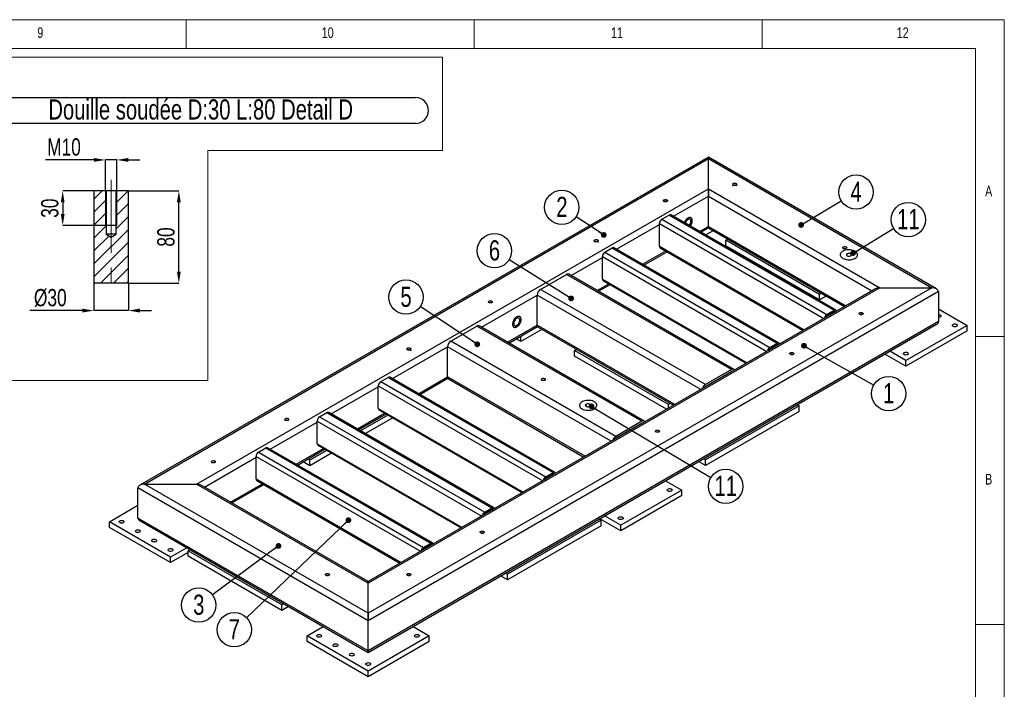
# Model space of a CAD drawing. Header units: millimetres. Extents: x 5 to 589, y -18 to 415.
# Tile 10 of 10: x 418 to 589, y 299 to 415. Entities that reach past the tile are written whole.
import ezdxf

# ---------------------------------------------------------------- set-up
doc = ezdxf.new("R2010")
doc.units = ezdxf.units.MM
doc.header["$PDSIZE"] = -1
doc.linetypes.add('CENTERX2', pattern=[20.32, 12.7, -2.54, 2.54, -2.54])
for name, color, linetype in [('COTES', 1, 'Continuous'), ('NOTES', 6, 'Continuous'), ('TRAIT-FINS', 9, 'Continuous'), ('TRAIT-MIXTES', 3, 'CENTERX2')]:
    doc.layers.add(name, color=color, linetype=linetype)
doc.layers.add('TRAIT-FORT', color=4, linetype='Continuous', lineweight=25)
doc.styles.add('SLDTEXTSTYLE0', font='TXT', dxfattribs={"width": 0.75})
doc.dimstyles.new('SLDDIMSTYLE0', dxfattribs={"dimtxt": 3, "dimasz": 2, "dimexe": 0, "dimexo": 0.0625, "dimgap": 0.75, "dimtad": 1, "dimdec": 0, "dimlfac": 5, "dimrnd": 1e-09, "dimzin": 12, "dimdsep": 46, "dimtxsty": 'SLDTEXTSTYLE0', "dimsah": 1, "dimcen": 0.09, "dimadec": 0, "dimazin": 3, "dimtfac": 1, "dimtdec": 0, "dimtofl": 0, "dimtmove": 0, "dimatfit": 3, "dimfxl": 1, "dimfrac": 2, "dimtolj": 1, "dimtzin": 12, "dimarcsym": 0})
doc.dimstyles.new('SLDDIMSTYLE1', dxfattribs={"dimtxt": 3, "dimasz": 2, "dimexe": 0, "dimexo": 0.0625, "dimgap": 0.75, "dimtad": 1, "dimdec": 0, "dimlfac": 5, "dimrnd": 1e-09, "dimzin": 12, "dimdsep": 46, "dimtxsty": 'SLDTEXTSTYLE0', "dimsah": 1, "dimcen": 0.09, "dimadec": 0, "dimazin": 3, "dimtfac": 1, "dimtdec": 0, "dimtmove": 0, "dimatfit": 0, "dimfxl": 1, "dimfrac": 2, "dimtolj": 1, "dimtzin": 12, "dimarcsym": 0})
doc.dimstyles.new('SLDDIMSTYLE6', dxfattribs={"dimtxt": 0.18, "dimasz": 1, "dimexe": 0, "dimexo": 0.0625, "dimgap": 0, "dimtad": 0, "dimtih": 1, "dimtoh": 1, "dimdec": 0, "dimrnd": 1e-09, "dimzin": 0, "dimdsep": 46, "dimtxsty": 'Standard', "dimblk1": 'DOT', "dimblk2": 'DOT', "dimsah": 1, "dimcen": 0.09, "dimadec": 0, "dimazin": 0, "dimtfac": 1, "dimtdec": 0, "dimtofl": 0, "dimtmove": 0, "dimatfit": 3, "dimldrblk": 'DOT', "dimfxl": 1, "dimfrac": 2, "dimtolj": 1, "dimtzin": 0, "dimarcsym": 0})

# ---------------------------------------------------------------- blocks, each defined once
blk = doc.blocks.new('_D_64')
at = {"layer": 'COTES', "color": 0, "lineweight": -2, "transparency": 16777216}
for p, q in [((430.98, 369.22), (430.98, 364.51)), ((436.98, 369.22), (436.98, 364.51)), ((428.98, 364.51), (419.85, 364.51)), ((436.98, 364.51), (430.98, 364.51)), ((438.98, 364.51), (440.98, 364.51))]:
    blk.add_line(p, q, dxfattribs=at)
at = {"layer": 'COTES', "color": 0, "transparency": 16777216}
for points in [[(428.98, 364.85), (428.98, 364.18), (430.98, 364.51)], [(438.98, 364.85), (438.98, 364.18), (436.98, 364.51)]]:
    blk.add_solid(points, dxfattribs=at)
at = {"layer": 'Defpoints', "color": 0, "transparency": 16777216}
for p in [(430.98, 369.28), (436.98, 369.28), (430.98, 364.51)]:
    blk.add_point(p, dxfattribs=at)
at = {"layer": 'COTES', "color": 0, "transparency": 16777216, "insert": (423.42, 368.26), "char_height": 3, "attachment_point": 2, "style": 'SLDTEXTSTYLE0'}
blk.add_mtext('\\A1;%%c30', dxfattribs=at)
blk = doc.blocks.new('_D_65')
at = {"layer": 'COTES', "color": 0, "lineweight": -2, "transparency": 16777216}
for p, q in [((437.04, 385.28), (445.73, 385.28)), ((445.73, 371.28), (445.73, 383.28)), ((437.04, 369.28), (445.73, 369.28))]:
    blk.add_line(p, q, dxfattribs=at)
at = {"layer": 'COTES', "color": 0, "transparency": 16777216}
for points in [[(445.4, 383.28), (446.07, 383.28), (445.73, 385.28)], [(445.4, 371.28), (446.07, 371.28), (445.73, 369.28)]]:
    blk.add_solid(points, dxfattribs=at)
at = {"layer": 'Defpoints', "color": 0, "transparency": 16777216}
for p in [(436.98, 385.28), (445.73, 385.28), (436.98, 369.28)]:
    blk.add_point(p, dxfattribs=at)
at = {"layer": 'COTES', "color": 0, "transparency": 16777216, "insert": (441.98, 377.28), "char_height": 3, "attachment_point": 2, "rotation": 90, "style": 'SLDTEXTSTYLE0'}
blk.add_mtext('\\A1;80', dxfattribs=at)
blk = doc.blocks.new('_D_66')
at = {"layer": 'COTES', "color": 0, "lineweight": -2, "transparency": 16777216}
for p, q in [((430.98, 390.66), (422.6, 390.66)), ((432.98, 385.34), (432.98, 390.66)), ((434.98, 390.66), (432.98, 390.66)), ((434.98, 385.34), (434.98, 390.66)), ((436.98, 390.66), (438.98, 390.66))]:
    blk.add_line(p, q, dxfattribs=at)
at = {"layer": 'COTES', "color": 0, "transparency": 16777216}
for points in [[(430.98, 391), (430.98, 390.33), (432.98, 390.66)], [(436.98, 391), (436.98, 390.33), (434.98, 390.66)]]:
    blk.add_solid(points, dxfattribs=at)
at = {"layer": 'Defpoints', "color": 0, "transparency": 16777216}
for p in [(434.98, 390.66), (432.98, 385.28), (434.98, 385.28)]:
    blk.add_point(p, dxfattribs=at)
at = {"layer": 'COTES', "color": 0, "transparency": 16777216, "insert": (425.79, 394.41), "char_height": 3, "attachment_point": 2, "style": 'SLDTEXTSTYLE0'}
blk.add_mtext('\\A1;M10', dxfattribs=at)
blk = doc.blocks.new('_D_67')
at = {"layer": 'COTES', "color": 0, "lineweight": -2, "transparency": 16777216}
for p, q in [((434.92, 385.28), (425.57, 385.28)), ((425.57, 383.28), (425.57, 381.28)), ((434.92, 379.28), (425.57, 379.28))]:
    blk.add_line(p, q, dxfattribs=at)
at = {"layer": 'COTES', "color": 0, "transparency": 16777216}
for points in [[(425.24, 383.28), (425.9, 383.28), (425.57, 385.28)], [(425.24, 381.28), (425.9, 381.28), (425.57, 379.28)]]:
    blk.add_solid(points, dxfattribs=at)
at = {"layer": 'Defpoints', "color": 0, "transparency": 16777216}
for p in [(434.98, 385.28), (425.57, 379.28), (434.98, 379.28)]:
    blk.add_point(p, dxfattribs=at)
at = {"layer": 'COTES', "color": 0, "transparency": 16777216, "insert": (421.82, 382.28), "char_height": 3, "attachment_point": 2, "rotation": 90, "style": 'SLDTEXTSTYLE0'}
blk.add_mtext('\\A1;30', dxfattribs=at)
blk = doc.blocks.new('SW_NOTE_6')
at = {"layer": 'NOTES', "color": 0}
for p, q in [((-0.12, 4.84), (73.47, 4.84)), ((73.47, 0.31), (-0.12, 0.31))]:
    blk.add_line(p, q, dxfattribs=at)
for centre, start, end in [((-0.12, 2.58), 90, 270), ((73.47, 2.58), 270, 90)]:
    blk.add_arc(centre, 2.26, start, end, dxfattribs=at)
at = {"layer": 'NOTES', "color": 0, "insert": (36.2, 4.51), "char_height": 3.5, "attachment_point": 2, "style": 'SLDTEXTSTYLE0'}
blk.add_mtext('Douille soudée D:30 L:80 Detail D', dxfattribs=at)
blk = doc.blocks.new('SW_NOTE_7')
at = {"layer": 'NOTES', "color": 0}
blk.add_circle((-2.49, 1.64), 2.98, dxfattribs=at)
at = {"layer": 'NOTES', "color": 0, "insert": (-2.48, 3.46), "char_height": 3.5, "attachment_point": 2, "style": 'SLDTEXTSTYLE0'}
blk.add_mtext('2', dxfattribs=at)
blk = doc.blocks.new('_Dot')
at = {"color": 0, "linetype": 'ByBlock', "lineweight": -2}
blk.add_line((-0.5, 0), (-1, 0), dxfattribs=at)
at = {"color": 0, "linetype": 'ByBlock', "const_width": 0.5}
blk.add_lwpolyline([(-0.25, 0, 1), (0.25, 0, 1)], format="xyb", close=True, dxfattribs=at)
blk = doc.blocks.new('SW_NOTE_8')
at = {"layer": 'NOTES', "color": 0}
blk.add_circle((2.6, -1.47), 2.98, dxfattribs=at)
at = {"layer": 'NOTES', "color": 0, "insert": (2.6, 0.35), "char_height": 3.5, "attachment_point": 2, "style": 'SLDTEXTSTYLE0'}
blk.add_mtext('1', dxfattribs=at)
blk = doc.blocks.new('SW_NOTE_9')
at = {"layer": 'NOTES', "color": 0}
blk.add_circle((2.56, 1.53), 2.98, dxfattribs=at)
at = {"layer": 'NOTES', "color": 0, "insert": (2.56, 3.35), "char_height": 3.5, "attachment_point": 2, "style": 'SLDTEXTSTYLE0'}
blk.add_mtext('4', dxfattribs=at)
blk = doc.blocks.new('SW_NOTE_10')
at = {"layer": 'NOTES', "color": 0}
blk.add_circle((-2.4, -1.78), 2.98, dxfattribs=at)
at = {"layer": 'NOTES', "color": 0, "insert": (-2.39, 0.04), "char_height": 3.5, "attachment_point": 2, "style": 'SLDTEXTSTYLE0'}
blk.add_mtext('3', dxfattribs=at)
blk = doc.blocks.new('SW_NOTE_11')
at = {"layer": 'NOTES', "color": 0}
blk.add_circle((-2.49, 1.65), 2.98, dxfattribs=at)
at = {"layer": 'NOTES', "color": 0, "insert": (-2.48, 3.46), "char_height": 3.5, "attachment_point": 2, "style": 'SLDTEXTSTYLE0'}
blk.add_mtext('5', dxfattribs=at)
blk = doc.blocks.new('SW_NOTE_12')
at = {"layer": 'NOTES', "color": 0}
blk.add_circle((-2.53, 1.57), 2.98, dxfattribs=at)
at = {"layer": 'NOTES', "color": 0, "insert": (-2.53, 3.39), "char_height": 3.5, "attachment_point": 2, "style": 'SLDTEXTSTYLE0'}
blk.add_mtext('6', dxfattribs=at)
blk = doc.blocks.new('SW_NOTE_13')
at = {"layer": 'NOTES', "color": 0}
blk.add_circle((-2.15, -2.07), 2.98, dxfattribs=at)
at = {"layer": 'NOTES', "color": 0, "insert": (-2.15, -0.25), "char_height": 3.5, "attachment_point": 2, "style": 'SLDTEXTSTYLE0'}
blk.add_mtext('7', dxfattribs=at)
blk = doc.blocks.new('SW_NOTE_14')
at = {"layer": 'NOTES', "color": 0}
blk.add_circle((2.55, 1.55), 2.98, dxfattribs=at)
at = {"layer": 'NOTES', "color": 0, "insert": (2.56, 3.37), "char_height": 3.5, "attachment_point": 2, "style": 'SLDTEXTSTYLE0'}
blk.add_mtext('11', dxfattribs=at)
blk = doc.blocks.new('SW_NOTE_15')
at = {"layer": 'NOTES', "color": 0}
blk.add_circle((2.56, -1.53), 2.98, dxfattribs=at)
at = {"layer": 'NOTES', "color": 0, "insert": (2.57, 0.29), "char_height": 3.5, "attachment_point": 2, "style": 'SLDTEXTSTYLE0'}
blk.add_mtext('11', dxfattribs=at)

msp = doc.modelspace()

# ---------------------------------------------------------------- hatches: boundary and pattern name
at = {"layer": 'TRAIT-FINS'}
h = msp.add_hatch(dxfattribs=at)
h.set_pattern_fill('ANSI31', color=256, scale=0.5, angle=3e-322, style=0)
h.paths.add_polyline_path([(433.13, 385.28), (430.98, 385.28), (430.98, 369.28), (436.98, 369.28), (436.98, 385.28), (434.83, 385.28), (434.83, 377.78), (433.98, 377.27), (433.13, 377.78)], flags=0)

# ---------------------------------------------------------------- linework, layer by layer
at = {"lineweight": 18}
for p, q in [((589, 415), (5, 415)), ((447, 410), (447, 415)), ((497, 415), (497, 410)), ((547, 410), (547, 415)), ((589, 5), (589, 415)), ((584, 410), (10, 410)), ((491.5, 408.47), (408.92, 408.47)), ((491.5, 392.29), (491.5, 408.47)), ((584, 10), (584, 410)), ((450.74, 352.35), (450.74, 392.29)), ((450.74, 392.29), (491.5, 392.29)), ((584, 360), (589, 360)), ((408.92, 352.35), (450.74, 352.35)), ((589, 310), (584, 310))]:
    msp.add_line(p, q, dxfattribs=at)
at = {"layer": 'TRAIT-FINS', "lineweight": 18}
for p, q in [((432.98, 385.28), (432.98, 379.28)), ((434.98, 385.28), (434.98, 379.28)), ((432.98, 379.28), (434.98, 379.28))]:
    msp.add_line(p, q, dxfattribs=at)
at = {"layer": 'TRAIT-FINS', "lineweight": 18, "flags": 128}
msp.add_lwpolyline([(516.41, 347.86), (516.3, 347.96), (516.27, 348.07), (516.3, 348.18), (516.41, 348.27), (516.57, 348.33), (516.77, 348.36), (516.96, 348.33), (517.12, 348.27), (517.23, 348.18), (517.27, 348.07), (517.23, 347.96), (517.12, 347.86), (516.96, 347.8), (516.77, 347.78), (516.57, 347.8), (516.41, 347.86)], dxfattribs=at)
at = {"layer": 'TRAIT-FORT', "lineweight": 25}
for p, q in [((537.63, 391.16), (438.96, 334.2)), ((439.76, 334.39), (537.63, 390.89)), ((577.25, 368.29), (537.63, 391.16)), ((537.63, 390.89), (537.63, 391.16)), ((537.63, 391.16), (537.63, 390.89)), ((537.63, 390.89), (576.45, 368.48)), ((537.63, 385.66), (537.63, 390.89)), ((430.98, 385.28), (430.98, 369.28)), ((433.13, 385.28), (430.98, 385.28)), ((433.13, 385.28), (433.13, 377.78)), ((434.83, 385.28), (433.13, 385.28)), ((434.83, 377.78), (434.83, 385.28)), ((436.98, 385.28), (434.83, 385.28)), ((436.98, 369.28), (436.98, 385.28)), ((448.81, 334.39), (537.63, 385.66)), ((537.63, 385.66), (567.39, 368.48)), ((537.63, 384.36), (537.63, 385.66)), ((537.63, 385.66), (537.63, 384.36)), ((531.58, 380.87), (537.63, 384.36)), ((537.63, 379.13), (537.63, 384.36)), ((537.63, 384.36), (566.03, 367.96)), ((529.56, 380.36), (530.84, 381.09)), ((530.84, 381.09), (559.47, 364.56)), ((559.77, 364.59), (531.14, 381.12)), ((521.68, 375.15), (529.14, 379.46)), ((529.14, 375.7), (529.14, 379.62)), ((529.14, 379.62), (557.68, 363.14)), ((529.56, 380.36), (558.2, 363.82)), ((433.13, 377.78), (433.98, 377.27)), ((434.83, 377.78), (433.13, 377.78)), ((433.98, 377.27), (434.83, 377.78)), ((536.1, 378.25), (537.63, 379.13)), ((536.34, 378.12), (537.63, 378.86)), ((538.45, 378.38), (537.17, 377.64)), ((537.63, 378.86), (537.63, 379.13)), ((537.63, 379.13), (537.63, 378.86)), ((537.63, 379.13), (561.5, 365.35)), ((537.63, 378.86), (561.27, 365.21)), ((540.67, 376.72), (541, 376.91)), ((540.67, 375.74), (540.67, 376.72)), ((556.93, 367.33), (540.67, 376.72)), ((519.66, 374.64), (520.94, 375.38)), ((519.66, 374.64), (548.3, 358.11)), ((520.94, 375.38), (549.58, 358.84)), ((549.88, 358.87), (521.24, 375.41)), ((526.21, 372.54), (530.24, 374.87)), ((526.44, 372.4), (530.47, 374.73)), ((529.14, 375.7), (554.29, 361.18)), ((529.26, 375.43), (554.11, 361.08)), ((556.93, 366.35), (540.67, 375.74)), ((513.82, 370.61), (519.24, 373.74)), ((519.24, 369.99), (519.24, 373.91)), ((519.24, 373.91), (547.79, 357.43)), ((542.06, 354.31), (513.42, 370.84)), ((436.98, 369.28), (430.98, 369.28)), ((508.49, 368.19), (513.02, 370.8)), ((541.66, 354.27), (513.02, 370.8)), ((518.34, 368), (520.34, 369.15)), ((519.24, 369.99), (544.39, 355.47)), ((519.36, 369.71), (544.21, 355.37)), ((576.45, 368.48), (478.58, 311.98)), ((567.39, 368.48), (478.58, 317.21)), ((566.59, 368.29), (478.58, 317.48)), ((577.58, 367.82), (478.58, 310.68)), ((537.13, 351.66), (508.49, 368.19)), ((518.58, 367.86), (520.57, 369.02)), ((557.26, 367.52), (556.93, 367.33)), ((567.39, 368.48), (576.45, 368.48)), ((577.58, 367.82), (577.58, 362.6)), ((498.26, 361.63), (507.93, 367.21)), ((507.93, 361.99), (507.93, 367.21)), ((536.33, 350.82), (507.93, 367.21)), ((556.93, 366.35), (556.93, 367.33)), ((558.11, 367.03), (556.93, 366.35)), ((558.2, 363.82), (559.47, 364.56)), ((558.2, 363.58), (559.47, 364.31)), ((559.47, 364.31), (559.59, 364.24)), ((577.58, 364.8), (582.53, 361.95)), ((577.58, 362.6), (478.58, 305.45)), ((478.58, 305.18), (577.25, 362.14)), ((492.94, 359.21), (497.46, 361.82)), ((526.1, 345.29), (497.46, 361.82)), ((526.5, 345.33), (497.86, 361.86)), ((502.79, 359.02), (507.93, 361.99)), ((503.02, 358.88), (507.98, 361.74)), ((508.75, 361.24), (505.1, 359.13)), ((531.8, 348.2), (507.93, 361.99)), ((508.09, 361.62), (531.57, 348.07)), ((582.53, 361.95), (571.92, 355.82)), ((582.53, 360.97), (571.92, 354.84)), ((582.53, 360.97), (582.53, 361.95)), ((521.57, 342.68), (492.94, 359.21)), ((505.1, 359.13), (504.27, 359.61)), ((505.1, 359.13), (505.1, 360.08)), ((482.79, 352.7), (492.37, 358.23)), ((492.37, 353.01), (492.37, 358.23)), ((520.77, 341.83), (492.37, 358.23)), ((514.43, 357.58), (514.76, 357.77)), ((530.7, 348.19), (514.43, 357.58)), ((514.43, 356.6), (514.43, 357.58)), ((548.3, 358.11), (549.58, 358.84)), ((548.3, 357.86), (549.58, 358.6)), ((549.58, 358.6), (549.69, 358.53)), ((571.92, 355.82), (569.11, 357.44)), ((530.39, 347.39), (514.43, 356.6)), ((571.92, 354.84), (568.27, 356.95)), ((571.92, 354.84), (571.92, 355.82)), ((541.66, 354.27), (537.13, 351.66)), ((541.66, 353.95), (537.13, 351.33)), ((541.7, 353.92), (541.66, 353.95)), ((480.77, 352.19), (482.05, 352.92)), ((480.77, 352.19), (509.41, 335.66)), ((482.05, 352.92), (510.68, 336.39)), ((510.98, 336.42), (482.35, 352.95)), ((487.31, 350.09), (492.37, 353.01)), ((487.55, 349.95), (492.42, 352.76)), ((516.25, 339.22), (492.37, 353.01)), ((492.54, 352.64), (516.01, 339.09)), ((472.18, 346.58), (480.35, 351.29)), ((480.35, 347.54), (480.35, 351.46)), ((480.35, 351.46), (508.89, 334.98)), ((537.18, 351.3), (537.13, 351.33)), ((480.35, 347.54), (505.5, 333.02)), ((480.47, 347.26), (505.32, 332.92)), ((531.03, 348.38), (530.7, 348.19)), ((530.7, 347.56), (530.7, 348.19)), ((553.39, 347.98), (537.13, 338.6)), ((553.39, 347), (537.13, 337.62)), ((553.06, 348.18), (553.39, 347.98)), ((553.39, 347), (553.39, 347.98)), ((469.74, 341.41), (469.74, 345.33)), ((469.74, 345.33), (498.29, 328.85)), ((470.17, 346.07), (471.44, 346.8)), ((470.17, 346.07), (498.81, 329.53)), ((471.44, 346.8), (500.08, 330.27)), ((500.38, 330.3), (471.74, 346.83)), ((476.71, 343.96), (481.45, 346.7)), ((476.94, 343.83), (481.68, 346.56)), ((482.01, 346.37), (477.27, 343.64)), ((482.86, 345.88), (478.12, 343.15)), ((526.1, 345.29), (521.57, 342.68)), ((461.57, 340.45), (469.74, 345.17)), ((526.1, 344.96), (521.57, 342.35)), ((526.15, 344.94), (526.1, 344.96)), ((521.62, 342.32), (521.57, 342.35)), ((459.56, 339.94), (460.83, 340.68)), ((460.83, 340.68), (489.47, 324.15)), ((489.77, 324.18), (461.13, 340.71)), ((466.1, 337.84), (470.84, 340.58)), ((466.34, 337.71), (471.07, 340.44)), ((471.41, 340.25), (468.47, 338.56)), ((469.74, 341.41), (494.89, 326.89)), ((469.87, 341.14), (494.72, 326.79)), ((450.18, 333.87), (459.14, 339.05)), ((459.14, 335.29), (459.14, 339.21)), ((459.14, 339.21), (487.68, 322.73)), ((459.56, 339.94), (488.2, 323.41)), ((468.47, 338.56), (468.14, 338.75)), ((472.25, 339.76), (468.47, 337.58)), ((468.47, 337.58), (468.47, 338.56)), ((537.13, 338.6), (536.8, 338.79)), ((537.13, 337.62), (537.13, 338.6)), ((468.47, 337.58), (467.29, 338.26)), ((537.13, 337.62), (535.95, 338.3)), ((459.14, 335.29), (484.29, 320.77)), ((459.26, 335.02), (484.11, 320.67)), ((509.41, 335.66), (510.68, 336.39)), ((509.41, 335.41), (510.68, 336.15)), ((510.68, 336.15), (510.8, 336.08)), ((530.22, 334.99), (533.03, 333.37)), ((478.58, 310.68), (438.63, 333.74)), ((438.63, 328.51), (438.63, 333.74)), ((478.58, 311.98), (439.76, 334.39)), ((439.76, 334.39), (448.81, 334.39)), ((478.58, 317.21), (448.81, 334.39)), ((478.58, 317.48), (449.61, 334.2)), ((454.7, 331.26), (460.23, 334.45)), ((454.94, 331.13), (460.47, 334.32)), ((533.03, 333.37), (522.42, 327.25)), ((533.03, 332.39), (533.03, 333.37)), ((533.03, 332.39), (522.42, 326.27)), ((433.68, 327.86), (438.63, 330.72)), ((498.81, 329.53), (500.08, 330.27)), ((498.81, 329.29), (500.08, 330.02)), ((500.08, 330.02), (500.2, 329.96)), ((478.58, 305.45), (438.63, 328.51)), ((519.03, 328.15), (502.76, 318.76)), ((518.7, 328.34), (519.03, 328.15)), ((522.42, 326.27), (518.77, 328.38)), ((519.03, 327.17), (519.03, 328.15)), ((522.42, 327.25), (519.62, 328.87)), ((444.29, 321.74), (433.68, 327.86)), ((433.68, 326.88), (433.68, 327.86)), ((444.29, 320.76), (433.68, 326.88)), ((438.96, 328.05), (478.58, 305.18)), ((519.03, 327.17), (502.76, 317.78)), ((522.42, 326.27), (522.42, 327.25)), ((447.09, 323.36), (444.29, 321.74)), ((447.33, 322.84), (447.66, 323.03)), ((488.2, 323.41), (489.47, 324.15)), ((488.2, 323.17), (489.47, 323.9)), ((489.47, 323.9), (489.59, 323.83)), ((447.33, 322.51), (444.29, 320.76)), ((444.29, 320.76), (444.29, 321.74)), ((447.33, 321.86), (447.33, 322.84)), ((463.59, 313.45), (447.33, 322.84)), ((463.59, 312.47), (447.33, 321.86)), ((502.76, 317.78), (501.58, 318.46)), ((502.76, 318.76), (502.43, 318.95)), ((502.76, 317.78), (502.76, 318.76)), ((478.58, 317.21), (478.58, 317.48)), ((478.58, 317.48), (478.58, 317.21)), ((478.58, 311.98), (478.58, 317.21)), ((463.92, 313.64), (463.59, 313.45)), ((463.59, 312.47), (463.59, 313.45)), ((464.77, 313.15), (463.59, 312.47)), ((478.58, 310.68), (478.58, 311.98)), ((478.58, 311.98), (478.58, 310.68)), ((467.98, 308.06), (470.78, 309.68)), ((478.58, 305.45), (478.58, 310.68)), ((486.38, 309.68), (489.19, 308.06)), ((467.98, 307.08), (467.98, 308.06)), ((478.58, 301.94), (467.98, 308.06)), ((489.19, 308.06), (478.58, 301.94)), ((489.19, 307.08), (489.19, 308.06)), ((478.58, 300.96), (467.98, 307.08)), ((489.19, 307.08), (478.58, 300.96)), ((478.58, 305.18), (478.58, 305.45)), ((478.58, 305.45), (478.58, 305.18)), ((478.58, 300.96), (478.58, 301.94))]:
    msp.add_line(p, q, dxfattribs=at)
at = {"layer": 'TRAIT-FORT', "lineweight": 25, "flags": 128}
for points in [[(542.47, 386.58), (542.54, 386.53), (542.57, 386.46), (542.56, 386.4), (542.52, 386.34), (542.45, 386.28), (542.35, 386.25), (542.24, 386.24), (542.12, 386.24), (542.02, 386.27), (541.94, 386.32), (541.89, 386.38), (541.87, 386.45), (541.9, 386.51), (541.95, 386.57), (542.04, 386.61), (542.15, 386.64), (542.26, 386.64), (542.38, 386.62), (542.47, 386.58)], [(541.87, 386.11), (541.87, 386.12), (541.9, 386.19), (541.95, 386.24), (542.04, 386.29), (542.15, 386.31), (542.26, 386.31), (542.38, 386.29), (542.47, 386.25)], [(530.45, 383.72), (530.52, 383.67), (530.55, 383.61), (530.54, 383.54), (530.5, 383.48), (530.43, 383.43), (530.33, 383.39), (530.22, 383.38), (530.1, 383.39), (530, 383.42), (529.92, 383.46), (529.87, 383.52), (529.85, 383.59), (529.87, 383.65), (529.93, 383.71), (530.02, 383.75), (530.13, 383.78), (530.24, 383.78), (530.35, 383.76), (530.45, 383.72)], [(534.48, 379.19), (534.48, 379.2), (534.59, 379.36), (534.68, 379.53), (534.75, 379.7), (534.8, 379.88), (534.83, 380.05), (534.83, 380.21), (534.8, 380.35), (534.75, 380.47), (534.68, 380.56), (534.59, 380.62), (534.48, 380.66), (534.36, 380.66), (534.23, 380.62), (534.09, 380.56), (533.95, 380.47), (533.82, 380.35), (533.7, 380.21), (533.59, 380.05), (533.5, 379.88), (533.46, 379.78)], [(534.83, 380.13), (534.82, 380.28), (534.78, 380.41), (534.72, 380.52), (534.64, 380.6), (534.54, 380.65), (534.42, 380.66), (534.29, 380.64), (534.16, 380.6), (534.02, 380.52), (533.89, 380.41), (533.76, 380.28), (533.64, 380.13), (533.54, 379.96), (533.46, 379.79), (533.46, 379.78)], [(534.62, 380.01), (534.61, 380.13), (534.57, 380.24), (534.51, 380.32), (534.43, 380.37), (534.34, 380.39), (534.23, 380.37), (534.12, 380.33), (534, 380.26), (533.89, 380.16), (533.79, 380.04), (533.7, 379.9), (533.64, 379.76), (533.61, 379.69)], [(518.43, 376.78), (518.49, 376.73), (518.53, 376.67), (518.52, 376.6), (518.48, 376.54), (518.41, 376.49), (518.31, 376.45), (518.19, 376.44), (518.08, 376.45), (517.98, 376.48), (517.89, 376.52), (517.84, 376.58), (517.83, 376.65), (517.85, 376.72), (517.91, 376.77), (518, 376.82), (518.11, 376.84), (518.22, 376.84), (518.33, 376.82), (518.43, 376.78)], [(517.93, 376.46), (518.03, 376.5), (518.14, 376.52), (518.25, 376.51), (518.36, 376.49), (518.45, 376.45), (518.51, 376.39), (518.53, 376.32), (518.53, 376.31)], [(563.08, 373.58), (563.23, 373.68), (563.35, 373.79), (563.44, 373.92), (563.5, 374.04), (563.52, 374.18), (563.51, 374.31), (563.46, 374.44), (563.38, 374.56), (563.26, 374.68), (563.12, 374.78), (562.95, 374.87), (562.76, 374.95), (562.55, 375), (562.33, 375.04), (562.11, 375.06), (561.88, 375.05), (561.65, 375.03), (561.43, 374.99), (561.23, 374.93), (561.04, 374.85), (560.88, 374.76), (560.75, 374.65), (560.64, 374.53), (560.57, 374.41), (560.53, 374.28), (560.52, 374.14), (560.55, 374.01), (560.62, 373.88), (560.72, 373.76), (560.85, 373.65), (561, 373.56), (561.18, 373.47), (561.38, 373.41), (561.6, 373.36), (561.82, 373.33), (562.05, 373.33), (562.28, 373.34), (562.5, 373.37), (562.71, 373.42), (562.91, 373.49), (563.08, 373.58)], [(563.08, 373.58), (563.23, 373.68), (563.35, 373.79), (563.44, 373.92), (563.5, 374.04), (563.52, 374.18), (563.51, 374.31), (563.46, 374.44), (563.38, 374.56), (563.26, 374.68), (563.12, 374.78), (562.95, 374.87), (562.76, 374.95), (562.55, 375), (562.33, 375.04), (562.11, 375.06), (561.88, 375.05), (561.65, 375.03), (561.43, 374.99), (561.23, 374.93), (561.04, 374.85), (560.88, 374.76), (560.75, 374.65), (560.64, 374.53), (560.57, 374.41), (560.53, 374.28), (560.52, 374.14), (560.55, 374.01), (560.62, 373.88), (560.72, 373.76), (560.85, 373.65), (561, 373.56), (561.18, 373.47), (561.38, 373.41), (561.6, 373.36), (561.82, 373.33), (562.05, 373.33), (562.28, 373.34), (562.5, 373.37), (562.71, 373.42), (562.91, 373.49), (563.08, 373.58)], [(561.56, 375.56), (561.63, 375.51), (561.66, 375.44), (561.66, 375.38), (561.61, 375.31), (561.54, 375.26), (561.44, 375.23), (561.33, 375.22), (561.21, 375.22), (561.11, 375.25), (561.03, 375.3), (560.98, 375.36), (560.96, 375.43), (560.99, 375.49), (561.05, 375.55), (561.13, 375.59), (561.24, 375.61), (561.36, 375.62), (561.47, 375.6), (561.56, 375.56)], [(562.32, 374.02), (562.4, 374.08), (562.44, 374.15), (562.44, 374.22), (562.41, 374.29), (562.34, 374.35), (562.25, 374.4), (562.13, 374.43), (562, 374.44), (561.88, 374.42), (561.77, 374.39), (561.68, 374.34), (561.62, 374.27), (561.6, 374.2), (561.61, 374.13), (561.66, 374.06), (561.74, 374.01), (561.85, 373.97), (561.97, 373.95), (562.1, 373.95), (562.22, 373.98), (562.32, 374.02)], [(500.04, 366.17), (500.11, 366.12), (500.14, 366.05), (500.14, 365.99), (500.1, 365.92), (500.02, 365.87), (499.92, 365.84), (499.81, 365.83), (499.7, 365.83), (499.59, 365.86), (499.51, 365.91), (499.46, 365.97), (499.45, 366.04), (499.47, 366.1), (499.53, 366.16), (499.62, 366.2), (499.72, 366.23), (499.84, 366.23), (499.95, 366.21), (500.04, 366.17)], [(559.47, 364.56), (559.56, 364.6), (559.64, 364.62), (559.71, 364.61), (559.77, 364.59), (559.83, 364.54), (559.87, 364.48), (559.89, 364.42)], [(564.39, 364.13), (564.46, 364.08), (564.49, 364.01), (564.48, 363.95), (564.44, 363.88), (564.37, 363.83), (564.27, 363.8), (564.16, 363.79), (564.04, 363.79), (563.94, 363.82), (563.86, 363.87), (563.81, 363.93), (563.79, 364), (563.82, 364.06), (563.87, 364.12), (563.96, 364.16), (564.07, 364.19), (564.19, 364.19), (564.3, 364.17), (564.39, 364.13)], [(505.13, 362.99), (505.12, 363.14), (505.08, 363.27), (505.02, 363.37), (504.94, 363.45), (504.84, 363.5), (504.72, 363.52), (504.59, 363.5), (504.46, 363.45), (504.32, 363.37), (504.19, 363.27), (504.06, 363.13), (503.94, 362.98), (503.84, 362.82), (503.76, 362.64), (503.7, 362.47), (503.66, 362.29), (503.65, 362.13), (503.66, 361.98), (503.7, 361.85), (503.76, 361.74), (503.84, 361.66), (503.94, 361.62), (504.06, 361.6), (504.19, 361.62), (504.32, 361.66), (504.46, 361.74), (504.59, 361.85), (504.72, 361.98), (504.84, 362.13), (504.94, 362.3), (505.02, 362.47), (505.08, 362.65), (505.12, 362.82), (505.13, 362.99)], [(504.39, 361.7), (504.53, 361.79), (504.66, 361.91), (504.78, 362.05), (504.89, 362.21), (504.98, 362.38), (505.06, 362.56), (505.11, 362.74), (505.13, 362.91), (505.13, 363.06), (505.11, 363.2), (505.06, 363.32), (504.98, 363.42), (504.89, 363.48), (504.78, 363.51), (504.66, 363.51), (504.53, 363.48), (504.39, 363.42), (504.25, 363.32), (504.12, 363.2), (504, 363.06), (503.89, 362.9), (503.8, 362.73), (503.73, 362.56), (503.68, 362.38), (503.65, 362.21), (503.65, 362.05), (503.68, 361.91), (503.73, 361.79), (503.8, 361.7), (503.89, 361.64), (504, 361.6), (504.12, 361.6), (504.25, 361.64), (504.39, 361.7)], [(504.92, 362.86), (504.91, 362.99), (504.87, 363.09), (504.81, 363.17), (504.73, 363.22), (504.64, 363.24), (504.53, 363.23), (504.42, 363.19), (504.31, 363.11), (504.19, 363.01), (504.09, 362.89), (504.01, 362.76), (503.94, 362.61), (503.89, 362.46), (503.86, 362.32), (503.86, 362.19), (503.89, 362.07), (503.94, 361.98), (504.01, 361.91), (504.09, 361.88), (504.19, 361.88), (504.31, 361.9), (504.42, 361.96), (504.53, 362.05), (504.64, 362.16), (504.73, 362.29), (504.81, 362.43), (504.87, 362.58), (504.91, 362.73), (504.92, 362.86)], [(577.58, 363.82), (577.62, 363.82), (577.75, 363.8), (577.85, 363.76), (577.94, 363.71), (577.99, 363.64), (578, 363.57), (577.98, 363.5), (577.92, 363.43), (577.83, 363.38), (577.72, 363.35), (577.59, 363.33), (577.58, 363.33)], [(580.1, 362.12), (580.21, 362.16), (580.33, 362.19), (580.45, 362.19), (580.58, 362.17), (580.68, 362.13), (580.77, 362.08), (580.82, 362.01), (580.83, 361.94), (580.81, 361.86), (580.75, 361.8), (580.66, 361.75), (580.55, 361.71), (580.42, 361.7), (580.3, 361.71), (580.18, 361.74), (580.08, 361.79), (580.02, 361.85), (579.98, 361.92), (579.99, 361.99), (580.03, 362.06), (580.1, 362.12)], [(549.58, 358.84), (549.66, 358.88), (549.74, 358.9), (549.81, 358.9), (549.88, 358.87), (549.93, 358.83), (549.97, 358.77), (549.99, 358.7)], [(485.9, 358.01), (485.97, 357.95), (486, 357.89), (486, 357.82), (485.95, 357.76), (485.88, 357.71), (485.78, 357.68), (485.67, 357.66), (485.55, 357.67), (485.45, 357.7), (485.37, 357.75), (485.32, 357.81), (485.3, 357.87), (485.33, 357.94), (485.39, 357.99), (485.47, 358.04), (485.58, 358.06), (485.7, 358.06), (485.81, 358.05), (485.9, 358.01)], [(485.41, 357.68), (485.5, 357.72), (485.61, 357.74), (485.72, 357.74), (485.83, 357.71), (485.92, 357.67), (485.98, 357.61), (486, 357.55), (486, 357.54)], [(552.37, 357.19), (552.44, 357.14), (552.47, 357.07), (552.46, 357.01), (552.42, 356.94), (552.35, 356.89), (552.25, 356.86), (552.14, 356.85), (552.02, 356.85), (551.92, 356.88), (551.84, 356.93), (551.79, 356.99), (551.77, 357.06), (551.79, 357.12), (551.85, 357.18), (551.94, 357.22), (552.05, 357.25), (552.16, 357.25), (552.27, 357.23), (552.37, 357.19)], [(571.62, 357.22), (571.72, 357.26), (571.84, 357.29), (571.97, 357.29), (572.09, 357.27), (572.2, 357.23), (572.28, 357.18), (572.33, 357.11), (572.34, 357.04), (572.32, 356.97), (572.26, 356.9), (572.17, 356.85), (572.06, 356.82), (571.94, 356.8), (571.81, 356.81), (571.69, 356.84), (571.6, 356.89), (571.53, 356.95), (571.5, 357.02), (571.5, 357.09), (571.54, 357.16), (571.62, 357.22)], [(509.23, 352.7), (509.3, 352.65), (509.33, 352.58), (509.33, 352.52), (509.29, 352.45), (509.21, 352.4), (509.11, 352.37), (509, 352.36), (508.89, 352.36), (508.78, 352.39), (508.7, 352.44), (508.65, 352.5), (508.64, 352.57), (508.66, 352.63), (508.72, 352.69), (508.81, 352.73), (508.92, 352.76), (509.03, 352.76), (509.14, 352.74), (509.23, 352.7)], [(517.83, 347.45), (517.98, 347.56), (518.1, 347.67), (518.19, 347.79), (518.24, 347.92), (518.27, 348.05), (518.25, 348.18), (518.2, 348.31), (518.12, 348.44), (518.01, 348.55), (517.87, 348.66), (517.7, 348.75), (517.51, 348.82), (517.3, 348.88), (517.08, 348.91), (516.85, 348.93), (516.62, 348.93), (516.4, 348.91), (516.18, 348.86), (515.97, 348.8), (515.79, 348.72), (515.63, 348.63), (515.49, 348.52), (515.39, 348.41), (515.31, 348.28), (515.27, 348.15), (515.27, 348.02), (515.3, 347.89), (515.36, 347.76), (515.46, 347.64), (515.59, 347.53), (515.75, 347.43), (515.93, 347.35), (516.13, 347.28), (516.34, 347.24), (516.57, 347.21), (516.79, 347.2), (517.02, 347.21), (517.25, 347.25), (517.46, 347.3), (517.65, 347.37), (517.83, 347.45)], [(517.83, 347.45), (517.98, 347.56), (518.1, 347.67), (518.19, 347.79), (518.24, 347.92), (518.27, 348.05), (518.25, 348.18), (518.2, 348.31), (518.12, 348.44), (518.01, 348.55), (517.87, 348.66), (517.7, 348.75), (517.51, 348.82), (517.3, 348.88), (517.08, 348.91), (516.85, 348.93), (516.62, 348.93), (516.4, 348.91), (516.18, 348.86), (515.97, 348.8), (515.79, 348.72), (515.63, 348.63), (515.49, 348.52), (515.39, 348.41), (515.31, 348.28), (515.27, 348.15), (515.27, 348.02), (515.3, 347.89), (515.36, 347.76), (515.46, 347.64), (515.59, 347.53), (515.75, 347.43), (515.93, 347.35), (516.13, 347.28), (516.34, 347.24), (516.57, 347.21), (516.79, 347.2), (517.02, 347.21), (517.25, 347.25), (517.46, 347.3), (517.65, 347.37), (517.83, 347.45)], [(517.07, 347.89), (517.14, 347.95), (517.18, 348.02), (517.19, 348.09), (517.16, 348.17), (517.09, 348.23), (516.99, 348.28), (516.88, 348.3), (516.75, 348.31), (516.63, 348.3), (516.51, 348.26), (516.42, 348.21), (516.36, 348.15), (516.34, 348.08), (516.36, 348), (516.41, 347.94), (516.49, 347.88), (516.6, 347.84), (516.72, 347.82), (516.84, 347.83), (516.96, 347.85), (517.07, 347.89)], [(464.69, 345.76), (464.75, 345.71), (464.79, 345.64), (464.78, 345.58), (464.74, 345.51), (464.67, 345.46), (464.57, 345.43), (464.45, 345.42), (464.34, 345.42), (464.24, 345.45), (464.15, 345.5), (464.1, 345.56), (464.09, 345.63), (464.11, 345.69), (464.17, 345.75), (464.26, 345.79), (464.37, 345.82), (464.48, 345.82), (464.59, 345.8), (464.69, 345.76)], [(529.03, 343.72), (529.1, 343.67), (529.13, 343.6), (529.13, 343.54), (529.09, 343.47), (529.01, 343.42), (528.91, 343.39), (528.8, 343.38), (528.69, 343.38), (528.58, 343.41), (528.5, 343.46), (528.45, 343.52), (528.44, 343.59), (528.46, 343.65), (528.52, 343.71), (528.61, 343.75), (528.71, 343.77), (528.83, 343.78), (528.94, 343.76), (529.03, 343.72)], [(451.96, 338.41), (452.03, 338.36), (452.06, 338.3), (452.05, 338.23), (452.01, 338.17), (451.94, 338.12), (451.84, 338.08), (451.73, 338.07), (451.61, 338.08), (451.51, 338.11), (451.43, 338.15), (451.38, 338.21), (451.36, 338.28), (451.39, 338.34), (451.44, 338.4), (451.53, 338.44), (451.64, 338.47), (451.76, 338.47), (451.87, 338.45), (451.96, 338.41)], [(510.68, 336.39), (510.77, 336.43), (510.85, 336.45), (510.92, 336.45), (510.98, 336.42), (511.04, 336.38), (511.08, 336.32), (511.1, 336.25)], [(530.61, 333.54), (530.71, 333.59), (530.83, 333.61), (530.96, 333.61), (531.08, 333.6), (531.18, 333.56), (531.27, 333.5), (531.32, 333.43), (531.33, 333.36), (531.31, 333.29), (531.25, 333.23), (531.16, 333.17), (531.05, 333.14), (530.92, 333.13), (530.8, 333.13), (530.68, 333.16), (530.59, 333.21), (530.52, 333.27), (530.49, 333.34), (530.49, 333.42), (530.53, 333.49), (530.61, 333.54)], [(500.08, 330.27), (500.16, 330.31), (500.24, 330.33), (500.31, 330.32), (500.38, 330.3), (500.43, 330.26), (500.47, 330.19), (500.49, 330.13)], [(522.12, 328.65), (522.22, 328.69), (522.34, 328.71), (522.47, 328.72), (522.59, 328.7), (522.7, 328.66), (522.78, 328.6), (522.83, 328.54), (522.85, 328.46), (522.82, 328.39), (522.76, 328.33), (522.67, 328.28), (522.56, 328.24), (522.44, 328.23), (522.31, 328.24), (522.2, 328.26), (522.1, 328.31), (522.03, 328.37), (522, 328.44), (522, 328.52), (522.05, 328.59), (522.12, 328.65)], [(435.5, 328.03), (435.6, 328.08), (435.72, 328.1), (435.85, 328.1), (435.97, 328.09), (436.08, 328.05), (436.16, 327.99), (436.21, 327.92), (436.23, 327.85), (436.2, 327.78), (436.14, 327.71), (436.05, 327.66), (435.94, 327.63), (435.82, 327.61), (435.69, 327.62), (435.58, 327.65), (435.48, 327.7), (435.41, 327.76), (435.38, 327.83), (435.38, 327.91), (435.43, 327.97), (435.5, 328.03)], [(438.33, 326.4), (438.43, 326.44), (438.55, 326.47), (438.68, 326.47), (438.8, 326.45), (438.91, 326.41), (438.99, 326.36), (439.04, 326.29), (439.06, 326.22), (439.03, 326.15), (438.97, 326.08), (438.88, 326.03), (438.77, 326), (438.65, 325.98), (438.52, 325.99), (438.4, 326.02), (438.31, 326.07), (438.24, 326.13), (438.21, 326.2), (438.21, 326.27), (438.25, 326.34), (438.33, 326.4)], [(441.16, 324.77), (441.26, 324.81), (441.38, 324.84), (441.51, 324.84), (441.63, 324.82), (441.74, 324.78), (441.82, 324.73), (441.87, 324.66), (441.88, 324.59), (441.86, 324.51), (441.8, 324.45), (441.71, 324.4), (441.6, 324.36), (441.47, 324.35), (441.35, 324.36), (441.23, 324.39), (441.14, 324.43), (441.07, 324.5), (441.04, 324.57), (441.04, 324.64), (441.08, 324.71), (441.16, 324.77)], [(498.63, 326.17), (498.7, 326.11), (498.73, 326.05), (498.72, 325.98), (498.68, 325.92), (498.61, 325.87), (498.51, 325.84), (498.4, 325.82), (498.28, 325.83), (498.18, 325.86), (498.1, 325.91), (498.05, 325.97), (498.03, 326.03), (498.05, 326.1), (498.11, 326.15), (498.2, 326.2), (498.31, 326.22), (498.42, 326.22), (498.53, 326.21), (498.63, 326.17)], [(443.99, 323.14), (444.09, 323.18), (444.21, 323.2), (444.33, 323.21), (444.46, 323.19), (444.56, 323.15), (444.65, 323.09), (444.7, 323.03), (444.71, 322.95), (444.69, 322.88), (444.63, 322.82), (444.54, 322.76), (444.43, 322.73), (444.3, 322.72), (444.18, 322.72), (444.06, 322.75), (443.97, 322.8), (443.9, 322.86), (443.86, 322.93), (443.87, 323.01), (443.91, 323.08), (443.99, 323.14)], [(489.47, 324.15), (489.55, 324.18), (489.63, 324.2), (489.71, 324.2), (489.77, 324.18), (489.82, 324.13), (489.86, 324.07), (489.89, 324)], [(471.76, 318.82), (471.83, 318.77), (471.86, 318.7), (471.85, 318.64), (471.81, 318.57), (471.74, 318.52), (471.64, 318.49), (471.53, 318.47), (471.41, 318.48), (471.31, 318.51), (471.23, 318.56), (471.18, 318.62), (471.16, 318.68), (471.18, 318.75), (471.24, 318.81), (471.33, 318.85), (471.44, 318.87), (471.55, 318.88), (471.66, 318.86), (471.76, 318.82)], [(485.9, 318.82), (485.97, 318.77), (486, 318.7), (486, 318.64), (485.95, 318.57), (485.88, 318.52), (485.78, 318.49), (485.67, 318.47), (485.55, 318.48), (485.45, 318.51), (485.37, 318.56), (485.32, 318.62), (485.3, 318.68), (485.33, 318.75), (485.39, 318.81), (485.47, 318.85), (485.58, 318.87), (485.7, 318.88), (485.81, 318.86), (485.9, 318.82)], [(469.8, 308.24), (469.9, 308.28), (470.02, 308.3), (470.14, 308.31), (470.27, 308.29), (470.37, 308.25), (470.46, 308.19), (470.51, 308.13), (470.52, 308.05), (470.5, 307.98), (470.44, 307.92), (470.35, 307.86), (470.24, 307.83), (470.11, 307.82), (469.99, 307.83), (469.87, 307.85), (469.77, 307.9), (469.71, 307.96), (469.67, 308.03), (469.68, 308.11), (469.72, 308.18), (469.8, 308.24)], [(486.77, 308.24), (486.87, 308.28), (486.99, 308.3), (487.11, 308.31), (487.24, 308.29), (487.34, 308.25), (487.43, 308.19), (487.48, 308.13), (487.49, 308.05), (487.47, 307.98), (487.41, 307.92), (487.32, 307.86), (487.21, 307.83), (487.08, 307.82), (486.96, 307.83), (486.84, 307.85), (486.75, 307.9), (486.68, 307.96), (486.64, 308.03), (486.65, 308.11), (486.69, 308.18), (486.77, 308.24)], [(472.62, 306.6), (472.73, 306.65), (472.85, 306.67), (472.97, 306.67), (473.09, 306.65), (473.2, 306.62), (473.28, 306.56), (473.34, 306.49), (473.35, 306.42), (473.33, 306.35), (473.27, 306.28), (473.18, 306.23), (473.07, 306.2), (472.94, 306.18), (472.82, 306.19), (472.7, 306.22), (472.6, 306.27), (472.54, 306.33), (472.5, 306.4), (472.51, 306.48), (472.55, 306.54), (472.62, 306.6)], [(475.45, 304.97), (475.55, 305.01), (475.67, 305.04), (475.8, 305.04), (475.92, 305.02), (476.03, 304.98), (476.11, 304.93), (476.16, 304.86), (476.18, 304.79), (476.15, 304.72), (476.1, 304.65), (476.01, 304.6), (475.89, 304.57), (475.77, 304.55), (475.64, 304.56), (475.53, 304.59), (475.43, 304.64), (475.36, 304.7), (475.33, 304.77), (475.34, 304.84), (475.38, 304.91), (475.45, 304.97)], [(478.28, 303.34), (478.38, 303.38), (478.5, 303.4), (478.63, 303.41), (478.75, 303.39), (478.86, 303.35), (478.94, 303.29), (478.99, 303.23), (479.01, 303.15), (478.98, 303.08), (478.92, 303.02), (478.83, 302.97), (478.72, 302.93), (478.6, 302.92), (478.47, 302.93), (478.36, 302.96), (478.26, 303), (478.19, 303.07), (478.16, 303.14), (478.16, 303.21), (478.21, 303.28), (478.28, 303.34)]]:
    msp.add_lwpolyline(points, dxfattribs=at)
at = {"layer": 'TRAIT-FORT', "lineweight": 25}
for centre, radius, start, end in [((542.4, 386.1), 0.168, 4.1687, 67.1514), ((530.2, 382.91), 0.551, 68.0356, 111.9644), ((531.01, 380.85), 0.302, 65.6929, 125.6176), ((530.06, 379.58), 0.922, 122.6055, 177.3945), ((533.46, 380.07), 1.16, 317.7785, 357.2215), ((533.23, 380.2), 1.61, 320.9934, 357.4062), ((520.16, 373.86), 0.922, 122.6055, 177.3945), ((521.11, 375.13), 0.302, 65.6929, 125.6176), ((529.43, 375.67), 0.296, 173.7012, 234.9867), ((561.31, 374.74), 0.552, 68.0712, 111.9288), ((513.25, 370.48), 0.402, 65.6929, 125.6176), ((519.53, 369.95), 0.296, 173.7012, 234.9867), ((509.15, 367.16), 1.23, 122.6055, 177.3945), ((499.8, 365.35), 0.551, 68.0356, 111.9644), ((559.56, 364.21), 0.13, 33.8972, 129.6476), ((558.7, 363.04), 0.929, 122.6422, 170.0334), ((558.45, 363.19), 0.463, 122.6926, 162.1348), ((564.14, 363.31), 0.551, 68.0356, 111.9644), ((497.7, 361.5), 0.402, 65.6929, 125.6176), ((508.32, 361.94), 0.394, 173.7012, 234.9867), ((493.6, 358.18), 1.23, 122.6055, 177.3945), ((548.8, 357.33), 0.929, 122.6422, 170.0334), ((548.55, 357.47), 0.463, 122.6926, 162.1348), ((549.66, 358.5), 0.13, 33.8972, 129.6476), ((552.12, 356.37), 0.551, 68.0356, 111.9644), ((541.88, 354.01), 0.345, 31.4558, 129.7085), ((541.78, 353.76), 0.221, 81.0531, 124.1615), ((481.27, 351.41), 0.922, 122.6055, 177.3945), ((482.22, 352.68), 0.302, 65.6929, 125.6176), ((492.76, 352.96), 0.394, 173.7012, 234.9867), ((508.99, 351.88), 0.552, 68.0712, 111.9288), ((537.8, 350.62), 1.24, 122.6962, 163.029), ((537.42, 350.86), 0.553, 121.6608, 144.2411), ((480.64, 347.5), 0.296, 173.7012, 234.9867), ((464.44, 344.94), 0.551, 68.0356, 111.9644), ((470.66, 345.29), 0.922, 122.6055, 177.3945), ((471.62, 346.56), 0.302, 65.6929, 125.6176), ((526.32, 345.03), 0.345, 31.4558, 129.7085), ((526.22, 344.78), 0.221, 81.0531, 124.1615), ((522.24, 341.64), 1.24, 122.6962, 163.029), ((521.86, 341.88), 0.553, 121.6608, 144.2411), ((528.79, 342.9), 0.551, 68.0356, 111.9644), ((461.01, 340.43), 0.302, 65.6929, 125.6176), ((470.04, 341.38), 0.296, 173.7012, 234.9867), ((460.06, 339.17), 0.922, 122.6055, 177.3945), ((451.71, 337.6), 0.551, 68.0356, 111.9644), ((459.43, 335.26), 0.296, 173.7012, 234.9867), ((509.91, 334.88), 0.929, 122.6422, 170.0334), ((509.66, 335.02), 0.463, 122.6926, 162.1348), ((510.77, 336.05), 0.13, 33.8972, 129.6476), ((500.16, 329.92), 0.13, 33.8972, 129.6476), ((499.31, 328.75), 0.929, 122.6422, 170.0334), ((499.06, 328.9), 0.463, 122.6926, 162.1348), ((498.38, 325.35), 0.551, 68.0356, 111.9644), ((488.7, 322.63), 0.929, 122.6422, 170.0334), ((488.45, 322.78), 0.463, 122.6926, 162.1348), ((489.55, 323.8), 0.13, 33.8972, 129.6476), ((471.51, 318), 0.552, 68.0712, 111.9288), ((485.65, 318), 0.551, 68.0356, 111.9644)]:
    msp.add_arc(centre, radius, start, end, dxfattribs=at)
for centre, start_param, end_param in [((567.39, 367.82), 1.570796, 2.356113), ((567.39, 367.82), 1.570796, 2.356113), ((576.45, 367.82), 0, 1.570796), ((576.45, 367.82), 0, 1.570796), ((576.45, 362.6), 5.497706, 6.283185), ((576.45, 362.6), 5.497706, 6.283185), ((439.76, 333.74), 1.570796, 3.141593), ((439.76, 333.74), 1.570796, 3.141593), ((448.81, 333.74), 0.785479, 1.570796), ((448.81, 333.74), 0.785479, 1.570796), ((439.76, 328.51), 3.141593, 3.927072), ((439.76, 328.51), 3.141593, 3.927072)]:
    msp.add_ellipse(centre, major_axis=(1.13, 0), ratio=0.577382, start_param=start_param, end_param=end_param, dxfattribs=at)
at = {"layer": 'TRAIT-MIXTES', "lineweight": 18}
msp.add_line((433.98, 387.22), (433.98, 367.19), dxfattribs=at)

# ---------------------------------------------------------------- block references
at = {"layer": 'NOTES'}
for name, p in [('SW_NOTE_6', (413.32, 396.66)), ('SW_NOTE_9', (560.71, 383.55)), ('SW_NOTE_7', (514.69, 380.8)), ('SW_NOTE_14', (569.78, 378.76)), ('SW_NOTE_12', (503.04, 373.32)), ('SW_NOTE_11', (487.64, 365.2)), ('SW_NOTE_8', (566.33, 351.58)), ('SW_NOTE_15', (538.07, 335.54)), ('SW_NOTE_10', (451.58, 315.17)), ('SW_NOTE_13', (457.5, 311.18))]:
    msp.add_blockref(name, p, dxfattribs=at)

# ---------------------------------------------------------------- texts
at = {"layer": 'NOTES', "attachment_point": 1, "style": 'SLDTEXTSTYLE0'}
for s, insert, char_height in [('9', (421.17, 413.67), 1.85), ('10', (470.54, 413.67), 1.852), ('11', (520.75, 413.67), 1.852), ('12', (570.33, 413.67), 1.852), ('A', (585.67, 386.17), 1.85), ('B', (585.67, 336.17), 1.85)]:
    msp.add_mtext(s, dxfattribs=dict(at, insert=insert, char_height=char_height))

# ---------------------------------------------------------------- dimensions: what is measured, and where the dimension line sits
at = {"layer": 'COTES'}
for base, p1, p2, text, picture, middle in [((434.98, 390.66), (432.98, 385.28), (434.98, 385.28), 'M10', '_D_66', (425.79, 390.66)), ((430.98, 364.51), (436.98, 369.28), (430.98, 369.28), '%%c<>', '_D_64', (423.42, 364.51))]:
    dim = msp.add_linear_dim(base=base, p1=p1, p2=p2, text=text, dimstyle='SLDDIMSTYLE1', dxfattribs=at)
    dim.commit()
    dim.dimension.update_dxf_attribs({"geometry": picture, "text_midpoint": middle, "dimtype": 160})
for base, p1, p2, dimstyle, picture, middle in [((425.57, 379.28), (434.98, 385.28), (434.98, 379.28), 'SLDDIMSTYLE1', '_D_67', (425.57, 382.28)), ((445.73, 385.28), (436.98, 369.28), (436.98, 385.28), 'SLDDIMSTYLE0', '_D_65', (445.73, 377.28))]:
    dim = msp.add_linear_dim(base=base, p1=p1, p2=p2, angle=90, dimstyle=dimstyle, dxfattribs=at)
    dim.commit()
    dim.dimension.update_dxf_attribs({"geometry": picture, "text_midpoint": middle, "dimtype": 160})

# ---------------------------------------------------------------- leaders
at = {"layer": 'NOTES'}
for points in [[(553.73, 379.37), (560.71, 383.55)], [(519.47, 377.64), (514.69, 380.8)], [(562.77, 374.5), (569.78, 378.76)], [(513.81, 366.63), (503.04, 373.32)], [(497.53, 358.66), (487.64, 365.2)], [(554.23, 358.41), (566.33, 351.58)], [(517.37, 347.89), (538.07, 335.54)], [(475.16, 328.13), (457.5, 311.18)], [(463.02, 323.66), (451.58, 315.17)]]:
    msp.add_leader(points, dimstyle='SLDDIMSTYLE6', dxfattribs=at)

doc.saveas('drawing.dxf')
